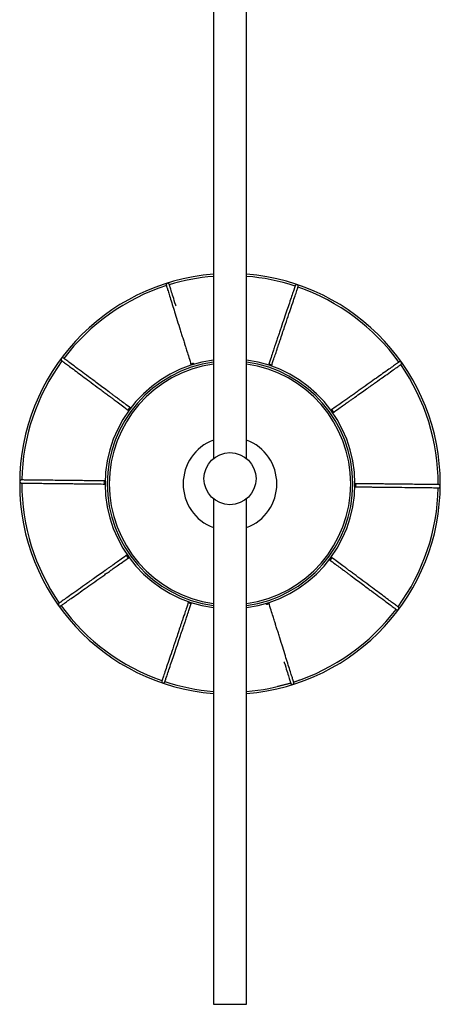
# Paper-space layout '_Superior' of a CAD drawing. Header units: millimetres. Extents: x -437 to -24, y -1476 to -376.
# Tile 1 of 2: x -297 to -95, y -1476 to -1003. Entities that reach past the tile are written whole.
import ezdxf

# ---------------------------------------------------------------- set-up
doc = ezdxf.new("R2010")
doc.units = ezdxf.units.MM

psp = doc.layouts.new('_Superior')

# ---------------------------------------------------------------- linework, layer by layer
at = {"color": 7, "linetype": 'Continuous', "lineweight": 25}
for p, q in [((-203.56, -654.83), (-203.56, -1213.81)), ((-187.56, -1213.81), (-187.56, -654.83)), ((-203.56, -1233.02), (-203.56, -1475.92)), ((-187.56, -1475.92), (-187.56, -1233.02)), ((-178.37, -1283.36), (-177.65, -1283.18)), ((-172.71, -1323.18), (-166.33, -1321.52)), ((-165.12, -1321.14), (-161.97, -1319.99)), ((-203.56, -1475.92), (-187.56, -1475.92))]:
    psp.add_line(p, q, dxfattribs=at)
at = {"color": 7, "linetype": 'Continuous', "lineweight": 25, "flags": 128}
for points in [[(-213.62, -1168.15), (-213.88, -1168.27), (-214.08, -1168.45), (-214.18, -1168.67), (-214.18, -1168.88), (-214.18, -1168.88)], [(-212.75, -1168.43), (-212.75, -1168.43), (-212.86, -1168.25), (-213.07, -1168.14), (-213.33, -1168.1), (-213.62, -1168.15)], [(-176.21, -1168.56), (-176.5, -1168.51), (-176.76, -1168.54), (-176.97, -1168.65), (-177.09, -1168.83), (-177.09, -1168.83)], [(-175.67, -1169.31), (-175.67, -1169.3), (-175.66, -1169.09), (-175.76, -1168.88), (-175.95, -1168.69), (-176.21, -1168.56)], [(-244.13, -1189.8), (-244.27, -1190.05), (-244.32, -1190.31), (-244.28, -1190.55), (-244.15, -1190.71), (-244.15, -1190.71)], [(-243.25, -1189.51), (-243.26, -1189.51), (-243.45, -1189.44), (-243.69, -1189.46), (-243.92, -1189.59), (-244.13, -1189.8)], [(-146.19, -1190.89), (-146.39, -1190.68), (-146.63, -1190.55), (-146.86, -1190.51), (-147.06, -1190.58), (-147.06, -1190.58)], [(-146.19, -1191.81), (-146.19, -1191.81), (-146.06, -1191.64), (-146.01, -1191.41), (-146.06, -1191.15), (-146.19, -1190.89)], [(-255.54, -1224.5), (-255.55, -1224.5), (-255.75, -1224.56), (-255.92, -1224.72), (-256.04, -1224.96), (-256.08, -1225.24)], [(-256.08, -1225.24), (-256.05, -1225.53), (-255.93, -1225.78), (-255.76, -1225.94), (-255.56, -1226), (-255.56, -1226)], [(-135.57, -1227.34), (-135.57, -1227.34), (-135.37, -1227.28), (-135.19, -1227.12), (-135.08, -1226.88), (-135.03, -1226.59)], [(-135.03, -1226.59), (-135.07, -1226.31), (-135.18, -1226.06), (-135.35, -1225.9), (-135.55, -1225.84), (-135.55, -1225.84)], [(-244.92, -1260.03), (-244.92, -1260.03), (-245.05, -1260.19), (-245.1, -1260.43), (-245.05, -1260.69), (-244.92, -1260.95)], [(-244.92, -1260.95), (-244.72, -1261.16), (-244.49, -1261.29), (-244.25, -1261.33), (-244.05, -1261.25), (-244.05, -1261.25)], [(-147.86, -1262.33), (-147.86, -1262.33), (-147.66, -1262.4), (-147.43, -1262.37), (-147.19, -1262.25), (-146.99, -1262.04)], [(-146.99, -1262.04), (-146.85, -1261.79), (-146.8, -1261.52), (-146.84, -1261.29), (-146.96, -1261.12), (-146.97, -1261.12)], [(-215.44, -1282.53), (-215.44, -1282.53), (-215.45, -1282.74), (-215.36, -1282.96), (-215.16, -1283.14), (-214.9, -1283.27)], [(-214.9, -1283.27), (-214.62, -1283.33), (-214.35, -1283.3), (-214.14, -1283.19), (-214.02, -1283.01), (-214.02, -1283.01)], [(-178.37, -1283.41), (-178.37, -1283.41), (-178.25, -1283.59), (-178.05, -1283.7), (-177.78, -1283.74), (-177.5, -1283.69)], [(-177.5, -1283.69), (-177.23, -1283.57), (-177.04, -1283.38), (-176.93, -1283.17), (-176.94, -1282.96), (-176.94, -1282.96)]]:
    psp.add_lwpolyline(points, dxfattribs=at)
at = {"color": 7, "linetype": 'Continuous', "lineweight": 25}
psp.add_circle((-195.56, -1223.42), 12.5, dxfattribs=at)
for radius, start, end in [(101, 94.543, 265.457), (101, 274.543, 85.457), (100, 94.5886, 107.0014), (100, 71.7905, 85.4114), (100, 107.7914, 142.9412), (100, 35.7926, 70.9303), (100, 143.7934, 178.9315), (60, 97.6623, 262.3377), (60, 277.6623, 82.3377), (58, 97.9281, 262.0719), (58, 277.9281, 82.0719), (100, 359.7854, 34.9326), (100, 179.7915, 214.9299), (100, 323.7904, 358.9322), (100, 215.8742, 250.932), (100, 287.792, 322.93), (100, 251.7914, 265.4114), (100, 274.5886, 286.9321)]:
    psp.add_arc((-195.56, -1225.92), radius, start, end, dxfattribs=at)
at = {"color": 8, "linetype": 'Continuous', "lineweight": 25}
for radius, start, end in [(59, 97.7929, 262.2071), (59, 277.7929, 82.2071), (22.51, 110.8159, 249.1841), (22.51, 290.8159, 69.1841)]:
    psp.add_arc((-195.56, -1225.92), radius, start, end, dxfattribs=at)
at = {"color": 7, "linetype": 'Continuous', "lineweight": 25}
for points, knots in [([(-224.73, -1130.09), (-224.76, -1130.02), (-224.82, -1129.88), (-224.97, -1129.73), (-225.13, -1129.63), (-225.33, -1129.56), (-225.55, -1129.56), (-225.78, -1129.63), (-225.97, -1129.76), (-226.13, -1129.97), (-226.22, -1130.25), (-226.18, -1130.44), (-226.16, -1130.54)], [0, 0, 0, 0, 0.097512, 0.188427, 0.270102, 0.341561, 0.455143, 0.542829, 0.6413, 0.754714, 0.877374, 1, 1, 1, 1]), ([(-221.49, -1140.47), (-221.53, -1140.33), (-222.09, -1138.54), (-222.9, -1135.96), (-223.71, -1133.37), (-224.17, -1131.89), (-224.38, -1131.22), (-224.5, -1130.83), (-224.58, -1130.58), (-224.66, -1130.34), (-224.72, -1130.14), (-224.73, -1130.11), (-224.73, -1130.09)], [0, 0, 0, 0, 0.0177905, 0.2339703, 0.4501541, 0.5712528, 0.6833521, 0.7191882, 0.7682054, 0.8310924, 0.9081989, 1, 1, 1, 1]), ([(-162.83, -1131.24), (-162.82, -1131.17), (-162.78, -1131.03), (-162.81, -1130.81), (-162.88, -1130.63), (-163.01, -1130.46), (-163.18, -1130.33), (-163.41, -1130.26), (-163.65, -1130.25), (-163.9, -1130.33), (-164.13, -1130.5), (-164.21, -1130.68), (-164.26, -1130.77)], [0, 0, 0, 0, 0.097512, 0.188427, 0.270102, 0.341561, 0.455143, 0.542829, 0.6413, 0.754714, 0.877374, 1, 1, 1, 1]), ([(-226.16, -1130.54), (-226.16, -1130.55), (-226.15, -1130.58), (-226.09, -1130.78), (-226.02, -1131), (-225.95, -1131.23), (-225.87, -1131.48), (-225.66, -1132.15), (-225.22, -1133.55), (-224.37, -1136.28), (-223.35, -1139.53), (-222.19, -1143.26), (-220.91, -1147.33), (-219.75, -1151.05), (-218.8, -1154.1), (-218.14, -1156.22), (-217.52, -1158.17), (-216.9, -1160.16), (-216.19, -1162.43), (-215.27, -1165.37), (-214.57, -1167.63), (-214.18, -1168.88)], [0, 0, 0, 0, 0.048163, 0.08671, 0.115934, 0.138427, 0.161007, 0.18408, 0.294333, 0.392781, 0.49122, 0.574754, 0.658292, 0.741831, 0.778593, 0.813609, 0.845958, 0.871345, 0.905311, 0.948089, 1, 1, 1, 1]), ([(-164.26, -1130.77), (-164.26, -1130.78), (-164.27, -1130.81), (-164.34, -1131), (-164.41, -1131.22), (-164.49, -1131.45), (-164.57, -1131.7), (-164.79, -1132.36), (-165.26, -1133.75), (-166.18, -1136.46), (-167.27, -1139.69), (-168.52, -1143.4), (-169.88, -1147.43), (-171.12, -1151.13), (-172.14, -1154.15), (-172.85, -1156.26), (-173.51, -1158.2), (-174.17, -1160.17), (-174.93, -1162.42), (-175.92, -1165.34), (-176.68, -1167.59), (-177.09, -1168.83)], [0, 0, 0, 0, 0.048163, 0.08671, 0.115934, 0.138427, 0.161007, 0.18408, 0.294333, 0.392781, 0.49122, 0.574754, 0.658292, 0.741831, 0.778593, 0.813609, 0.845958, 0.871345, 0.905311, 0.948089, 1, 1, 1, 1]), ([(-175.67, -1169.3), (-175.28, -1168.16), (-174.59, -1166.09), (-173.69, -1163.44), (-173.01, -1161.42), (-172.47, -1159.8), (-171.98, -1158.35), (-170.88, -1155.1), (-169.35, -1150.58), (-167.58, -1145.33), (-166.06, -1140.82), (-164.78, -1137.01), (-163.94, -1134.51), (-163.44, -1133.03), (-163.21, -1132.36), (-163.08, -1131.98), (-163, -1131.73), (-162.92, -1131.49), (-162.85, -1131.29), (-162.84, -1131.26), (-162.83, -1131.24)], [0, 0, 0, 0, 0.048244, 0.0869133, 0.1163118, 0.1388627, 0.1614305, 0.1844886, 0.2947607, 0.393227, 0.491685, 0.6035628, 0.7154427, 0.7781139, 0.8361277, 0.8546737, 0.8800412, 0.9125866, 0.9524909, 1, 1, 1, 1]), ([(-275.49, -1165.54), (-275.55, -1165.5), (-275.68, -1165.42), (-275.89, -1165.39), (-276.08, -1165.4), (-276.28, -1165.47), (-276.46, -1165.59), (-276.6, -1165.78), (-276.68, -1166.01), (-276.69, -1166.27), (-276.59, -1166.55), (-276.45, -1166.68), (-276.38, -1166.74)], [0, 0, 0, 0, 0.097512, 0.188427, 0.270102, 0.341561, 0.455143, 0.542829, 0.6413, 0.754714, 0.877374, 1, 1, 1, 1]), ([(-276.38, -1166.74), (-276.37, -1166.75), (-276.34, -1166.77), (-276.18, -1166.89), (-276, -1167.03), (-275.8, -1167.18), (-275.59, -1167.33), (-275.03, -1167.75), (-273.85, -1168.62), (-271.56, -1170.33), (-268.82, -1172.37), (-265.68, -1174.7), (-262.26, -1177.24), (-259.14, -1179.57), (-256.58, -1181.47), (-254.79, -1182.8), (-253.15, -1184.02), (-251.48, -1185.26), (-249.57, -1186.68), (-247.1, -1188.52), (-245.19, -1189.94), (-244.15, -1190.71)], [0, 0, 0, 0, 0.0481635, 0.0867099, 0.1159337, 0.1384274, 0.1610074, 0.18408, 0.294333, 0.3927807, 0.4912203, 0.5747536, 0.6582918, 0.7418307, 0.7785926, 0.8136089, 0.8459576, 0.8713449, 0.9053113, 0.9480886, 1, 1, 1, 1]), ([(-243.26, -1189.51), (-244.23, -1188.79), (-245.97, -1187.49), (-248.22, -1185.82), (-249.93, -1184.55), (-251.3, -1183.53), (-252.53, -1182.61), (-255.29, -1180.56), (-259.12, -1177.72), (-263.56, -1174.41), (-267.38, -1171.57), (-270.6, -1169.17), (-272.72, -1167.6), (-273.98, -1166.66), (-274.54, -1166.25), (-274.87, -1166), (-275.07, -1165.85), (-275.28, -1165.69), (-275.45, -1165.57), (-275.47, -1165.55), (-275.49, -1165.54)], [0, 0, 0, 0, 0.048244, 0.0869133, 0.1163118, 0.1388627, 0.1614305, 0.1844886, 0.2947607, 0.393227, 0.491685, 0.6035628, 0.7154427, 0.7781139, 0.8361277, 0.8546737, 0.8800412, 0.9125866, 0.9524909, 1, 1, 1, 1]), ([(-114.3, -1167.34), (-114.32, -1167.35), (-114.34, -1167.36), (-114.51, -1167.48), (-114.7, -1167.61), (-114.89, -1167.76), (-115.11, -1167.91), (-115.68, -1168.31), (-116.87, -1169.16), (-119.21, -1170.82), (-121.99, -1172.79), (-125.18, -1175.05), (-128.65, -1177.52), (-131.83, -1179.77), (-134.43, -1181.62), (-136.24, -1182.91), (-137.91, -1184.09), (-139.61, -1185.3), (-141.55, -1186.67), (-144.07, -1188.46), (-146, -1189.83), (-147.06, -1190.58)], [0, 0, 0, 0, 0.048163, 0.08671, 0.115934, 0.138427, 0.161007, 0.18408, 0.294333, 0.392781, 0.49122, 0.574754, 0.658292, 0.741831, 0.778593, 0.813609, 0.845958, 0.871345, 0.905311, 0.948089, 1, 1, 1, 1]), ([(-113.44, -1168.56), (-113.38, -1168.51), (-113.26, -1168.41), (-113.16, -1168.22), (-113.12, -1168.04), (-113.12, -1167.83), (-113.18, -1167.62), (-113.32, -1167.42), (-113.51, -1167.28), (-113.76, -1167.19), (-114.05, -1167.2), (-114.22, -1167.29), (-114.3, -1167.34)], [0, 0, 0, 0, 0.097512, 0.188427, 0.270102, 0.341561, 0.455143, 0.542829, 0.6413, 0.754714, 0.877374, 1, 1, 1, 1]), ([(-146.19, -1191.81), (-145.21, -1191.11), (-143.43, -1189.84), (-141.15, -1188.22), (-139.41, -1186.99), (-138.02, -1186), (-136.76, -1185.12), (-133.97, -1183.13), (-130.07, -1180.37), (-125.56, -1177.16), (-121.68, -1174.41), (-118.4, -1172.08), (-116.25, -1170.55), (-114.97, -1169.65), (-114.4, -1169.24), (-114.07, -1169.01), (-113.85, -1168.86), (-113.65, -1168.71), (-113.47, -1168.59), (-113.45, -1168.57), (-113.44, -1168.56)], [0, 0, 0, 0, 0.048244, 0.086913, 0.116312, 0.138863, 0.161431, 0.184489, 0.294761, 0.393227, 0.491685, 0.603563, 0.715443, 0.778114, 0.836128, 0.854674, 0.880041, 0.912587, 0.952491, 1, 1, 1, 1]), ([(-295.71, -1224.05), (-295.79, -1224.06), (-295.93, -1224.07), (-296.13, -1224.16), (-296.27, -1224.29), (-296.4, -1224.46), (-296.47, -1224.67), (-296.47, -1224.9), (-296.41, -1225.13), (-296.25, -1225.35), (-296.02, -1225.52), (-295.82, -1225.54), (-295.73, -1225.55)], [0, 0, 0, 0, 0.097512, 0.188427, 0.270102, 0.341561, 0.455143, 0.542829, 0.6413, 0.754714, 0.877374, 1, 1, 1, 1]), ([(-255.55, -1224.5), (-256.76, -1224.49), (-258.93, -1224.46), (-261.73, -1224.43), (-263.86, -1224.41), (-265.57, -1224.39), (-267.11, -1224.37), (-270.54, -1224.33), (-275.31, -1224.28), (-280.85, -1224.22), (-285.61, -1224.17), (-289.62, -1224.12), (-292.26, -1224.09), (-293.83, -1224.07), (-294.53, -1224.07), (-294.94, -1224.06), (-295.2, -1224.06), (-295.45, -1224.06), (-295.66, -1224.05), (-295.69, -1224.05), (-295.71, -1224.05)], [0, 0, 0, 0, 0.048244, 0.086913, 0.116312, 0.138863, 0.161431, 0.184489, 0.294761, 0.393227, 0.491685, 0.603563, 0.715443, 0.778114, 0.836128, 0.854674, 0.880041, 0.912587, 0.952491, 1, 1, 1, 1]), ([(-295.73, -1225.55), (-295.71, -1225.55), (-295.68, -1225.55), (-295.48, -1225.56), (-295.25, -1225.56), (-295, -1225.56), (-294.74, -1225.56), (-294.04, -1225.57), (-292.58, -1225.59), (-289.72, -1225.62), (-286.31, -1225.66), (-282.39, -1225.7), (-278.14, -1225.75), (-274.24, -1225.79), (-271.05, -1225.83), (-268.82, -1225.85), (-266.78, -1225.88), (-264.7, -1225.9), (-262.32, -1225.92), (-259.24, -1225.96), (-256.86, -1225.99), (-255.56, -1226)], [0, 0, 0, 0, 0.0481635, 0.0867099, 0.1159337, 0.1384274, 0.1610074, 0.18408, 0.294333, 0.3927807, 0.4912203, 0.5747536, 0.6582918, 0.7418307, 0.7785926, 0.8136089, 0.8459576, 0.8713449, 0.9053113, 0.9480886, 1, 1, 1, 1]), ([(-135.57, -1227.34), (-134.36, -1227.35), (-132.18, -1227.37), (-129.38, -1227.41), (-127.25, -1227.43), (-125.54, -1227.45), (-124.01, -1227.47), (-120.58, -1227.5), (-115.81, -1227.56), (-110.27, -1227.62), (-105.51, -1227.67), (-101.49, -1227.72), (-98.85, -1227.75), (-97.29, -1227.76), (-96.59, -1227.77), (-96.18, -1227.78), (-95.92, -1227.78), (-95.66, -1227.78), (-95.45, -1227.78), (-95.42, -1227.78), (-95.41, -1227.78)], [0, 0, 0, 0, 0.048244, 0.0869133, 0.1163118, 0.1388627, 0.1614305, 0.1844886, 0.2947607, 0.393227, 0.491685, 0.6035628, 0.7154427, 0.7781139, 0.8361277, 0.8546737, 0.8800412, 0.9125866, 0.9524909, 1, 1, 1, 1]), ([(-95.39, -1226.28), (-95.41, -1226.28), (-95.44, -1226.28), (-95.64, -1226.28), (-95.87, -1226.28), (-96.11, -1226.28), (-96.37, -1226.27), (-97.07, -1226.27), (-98.54, -1226.25), (-101.4, -1226.22), (-104.81, -1226.18), (-108.72, -1226.14), (-112.98, -1226.09), (-116.88, -1226.05), (-120.07, -1226.01), (-122.29, -1225.98), (-124.34, -1225.96), (-126.42, -1225.94), (-128.8, -1225.91), (-131.88, -1225.88), (-134.25, -1225.85), (-135.55, -1225.84)], [0, 0, 0, 0, 0.048163, 0.08671, 0.115934, 0.138427, 0.161007, 0.18408, 0.294333, 0.392781, 0.49122, 0.574754, 0.658292, 0.741831, 0.778593, 0.813609, 0.845958, 0.871345, 0.905311, 0.948089, 1, 1, 1, 1]), ([(-95.41, -1227.78), (-95.33, -1227.78), (-95.18, -1227.77), (-94.99, -1227.67), (-94.84, -1227.55), (-94.72, -1227.38), (-94.65, -1227.17), (-94.64, -1226.93), (-94.71, -1226.7), (-94.86, -1226.49), (-95.1, -1226.32), (-95.29, -1226.3), (-95.39, -1226.28)], [0, 0, 0, 0, 0.097512, 0.188427, 0.270102, 0.341561, 0.455143, 0.542829, 0.6413, 0.754714, 0.877374, 1, 1, 1, 1]), ([(-244.92, -1260.03), (-245.91, -1260.73), (-247.69, -1261.99), (-249.97, -1263.61), (-251.71, -1264.84), (-253.1, -1265.83), (-254.35, -1266.72), (-257.15, -1268.71), (-261.04, -1271.47), (-265.56, -1274.68), (-269.44, -1277.43), (-272.71, -1279.75), (-274.87, -1281.28), (-276.14, -1282.19), (-276.72, -1282.59), (-277.05, -1282.83), (-277.26, -1282.98), (-277.47, -1283.13), (-277.64, -1283.25), (-277.67, -1283.27), (-277.68, -1283.28)], [0, 0, 0, 0, 0.048244, 0.086913, 0.116312, 0.138863, 0.161431, 0.184489, 0.294761, 0.393227, 0.491685, 0.603563, 0.715443, 0.778114, 0.836128, 0.854674, 0.880041, 0.912587, 0.952491, 1, 1, 1, 1]), ([(-276.81, -1284.5), (-276.8, -1284.49), (-276.77, -1284.47), (-276.61, -1284.36), (-276.42, -1284.22), (-276.22, -1284.08), (-276.01, -1283.93), (-275.44, -1283.53), (-274.24, -1282.68), (-271.91, -1281.02), (-269.13, -1279.05), (-265.94, -1276.78), (-262.46, -1274.32), (-259.28, -1272.06), (-256.68, -1270.22), (-254.87, -1268.93), (-253.2, -1267.74), (-251.5, -1266.54), (-249.56, -1265.16), (-247.05, -1263.38), (-245.12, -1262.01), (-244.05, -1261.25)], [0, 0, 0, 0, 0.0481635, 0.0867099, 0.1159337, 0.1384274, 0.1610074, 0.18408, 0.294333, 0.3927807, 0.4912203, 0.5747536, 0.6582918, 0.7418307, 0.7785926, 0.8136089, 0.8459576, 0.8713449, 0.9053113, 0.9480886, 1, 1, 1, 1]), ([(-147.86, -1262.33), (-146.89, -1263.05), (-145.14, -1264.35), (-142.89, -1266.02), (-141.19, -1267.29), (-139.81, -1268.31), (-138.58, -1269.23), (-135.83, -1271.27), (-132, -1274.12), (-127.56, -1277.43), (-123.74, -1280.27), (-120.51, -1282.66), (-118.39, -1284.24), (-117.14, -1285.17), (-116.58, -1285.59), (-116.25, -1285.83), (-116.04, -1285.99), (-115.84, -1286.14), (-115.67, -1286.27), (-115.64, -1286.29), (-115.63, -1286.3)], [0, 0, 0, 0, 0.048244, 0.086913, 0.116312, 0.138863, 0.161431, 0.184489, 0.294761, 0.393227, 0.491685, 0.603563, 0.715443, 0.778114, 0.836128, 0.854674, 0.880041, 0.912587, 0.952491, 1, 1, 1, 1]), ([(-114.73, -1285.09), (-114.75, -1285.08), (-114.77, -1285.06), (-114.93, -1284.94), (-115.12, -1284.81), (-115.31, -1284.66), (-115.53, -1284.5), (-116.09, -1284.09), (-117.26, -1283.21), (-119.56, -1281.51), (-122.29, -1279.47), (-125.43, -1277.14), (-128.85, -1274.59), (-131.98, -1272.27), (-134.54, -1270.36), (-136.32, -1269.04), (-137.97, -1267.82), (-139.63, -1266.57), (-141.54, -1265.15), (-144.02, -1263.31), (-145.92, -1261.9), (-146.96, -1261.12)], [0, 0, 0, 0, 0.048163, 0.08671, 0.115934, 0.138427, 0.161007, 0.18408, 0.294333, 0.392781, 0.49122, 0.574754, 0.658292, 0.741831, 0.778593, 0.813609, 0.845958, 0.871345, 0.905311, 0.948089, 1, 1, 1, 1]), ([(-277.68, -1283.28), (-277.74, -1283.33), (-277.85, -1283.42), (-277.95, -1283.61), (-278, -1283.8), (-278, -1284.01), (-277.93, -1284.22), (-277.8, -1284.41), (-277.61, -1284.56), (-277.36, -1284.65), (-277.07, -1284.64), (-276.9, -1284.55), (-276.81, -1284.5)], [0, 0, 0, 0, 0.097512, 0.188427, 0.270102, 0.341561, 0.455143, 0.542829, 0.6413, 0.754714, 0.877374, 1, 1, 1, 1]), ([(-215.44, -1282.53), (-215.83, -1283.68), (-216.53, -1285.74), (-217.42, -1288.4), (-218.1, -1290.41), (-218.65, -1292.03), (-219.14, -1293.49), (-220.24, -1296.74), (-221.76, -1301.26), (-223.53, -1306.51), (-225.05, -1311.02), (-226.34, -1314.82), (-227.18, -1317.33), (-227.68, -1318.81), (-227.9, -1319.47), (-228.03, -1319.86), (-228.12, -1320.11), (-228.2, -1320.35), (-228.27, -1320.55), (-228.28, -1320.58), (-228.28, -1320.59)], [0, 0, 0, 0, 0.048244, 0.086913, 0.116312, 0.138863, 0.161431, 0.184489, 0.294761, 0.393227, 0.491685, 0.603563, 0.715443, 0.778114, 0.836128, 0.854674, 0.880041, 0.912587, 0.952491, 1, 1, 1, 1]), ([(-226.86, -1321.07), (-226.85, -1321.06), (-226.84, -1321.03), (-226.78, -1320.84), (-226.71, -1320.62), (-226.63, -1320.39), (-226.54, -1320.14), (-226.32, -1319.48), (-225.85, -1318.09), (-224.94, -1315.38), (-223.85, -1312.14), (-222.6, -1308.44), (-221.24, -1304.4), (-219.99, -1300.71), (-218.97, -1297.69), (-218.26, -1295.58), (-217.61, -1293.64), (-216.94, -1291.67), (-216.18, -1289.41), (-215.2, -1286.49), (-214.44, -1284.24), (-214.02, -1283.01)], [0, 0, 0, 0, 0.048163, 0.08671, 0.115934, 0.138427, 0.161007, 0.18408, 0.294333, 0.392781, 0.49122, 0.574754, 0.658292, 0.741831, 0.778593, 0.813609, 0.845958, 0.871345, 0.905311, 0.948089, 1, 1, 1, 1]), ([(-164.95, -1321.3), (-164.96, -1321.28), (-164.97, -1321.25), (-165.03, -1321.06), (-165.1, -1320.84), (-165.17, -1320.61), (-165.25, -1320.36), (-165.45, -1319.69), (-165.89, -1318.29), (-166.75, -1315.56), (-167.76, -1312.31), (-168.93, -1308.57), (-170.2, -1304.51), (-171.36, -1300.79), (-172.32, -1297.74), (-172.98, -1295.62), (-173.59, -1293.67), (-174.21, -1291.68), (-174.92, -1289.41), (-175.84, -1286.47), (-176.55, -1284.2), (-176.94, -1282.96)], [0, 0, 0, 0, 0.0481635, 0.0867099, 0.1159337, 0.1384274, 0.1610074, 0.18408, 0.294333, 0.3927807, 0.4912203, 0.5747536, 0.6582918, 0.7418307, 0.7785926, 0.8136089, 0.8459576, 0.8713449, 0.9053113, 0.9480886, 1, 1, 1, 1]), ([(-115.63, -1286.3), (-115.56, -1286.34), (-115.44, -1286.41), (-115.23, -1286.45), (-115.03, -1286.44), (-114.83, -1286.37), (-114.66, -1286.25), (-114.51, -1286.06), (-114.43, -1285.83), (-114.43, -1285.57), (-114.52, -1285.29), (-114.66, -1285.16), (-114.73, -1285.09)], [0, 0, 0, 0, 0.097512, 0.188427, 0.270102, 0.341561, 0.455143, 0.542829, 0.6413, 0.754714, 0.877374, 1, 1, 1, 1]), ([(-169.63, -1311.37), (-169.58, -1311.51), (-169.03, -1313.3), (-168.22, -1315.88), (-167.41, -1318.47), (-166.95, -1319.95), (-166.74, -1320.62), (-166.61, -1321.01), (-166.54, -1321.26), (-166.46, -1321.5), (-166.4, -1321.7), (-166.39, -1321.73), (-166.38, -1321.75)], [0, 0, 0, 0, 0.0177905, 0.2339703, 0.4501541, 0.5712528, 0.6833521, 0.7191882, 0.7682054, 0.8310924, 0.9081989, 1, 1, 1, 1]), ([(-228.28, -1320.59), (-228.3, -1320.67), (-228.33, -1320.81), (-228.3, -1321.03), (-228.23, -1321.2), (-228.11, -1321.37), (-227.93, -1321.5), (-227.71, -1321.58), (-227.47, -1321.59), (-227.21, -1321.51), (-226.98, -1321.34), (-226.9, -1321.16), (-226.86, -1321.07)], [0, 0, 0, 0, 0.097512, 0.188427, 0.270102, 0.341561, 0.455143, 0.542829, 0.6413, 0.754714, 0.877374, 1, 1, 1, 1]), ([(-166.38, -1321.75), (-166.35, -1321.82), (-166.3, -1321.95), (-166.15, -1322.11), (-165.98, -1322.21), (-165.78, -1322.27), (-165.57, -1322.28), (-165.34, -1322.21), (-165.14, -1322.07), (-164.98, -1321.86), (-164.9, -1321.58), (-164.93, -1321.39), (-164.95, -1321.3)], [0, 0, 0, 0, 0.0975119, 0.1884273, 0.2701022, 0.3415609, 0.4551432, 0.5428285, 0.6412999, 0.7547135, 0.8773736, 1, 1, 1, 1])]:
    psp.add_open_spline(points, degree=3, knots=knots, dxfattribs=at)

doc.saveas('drawing.dxf')
